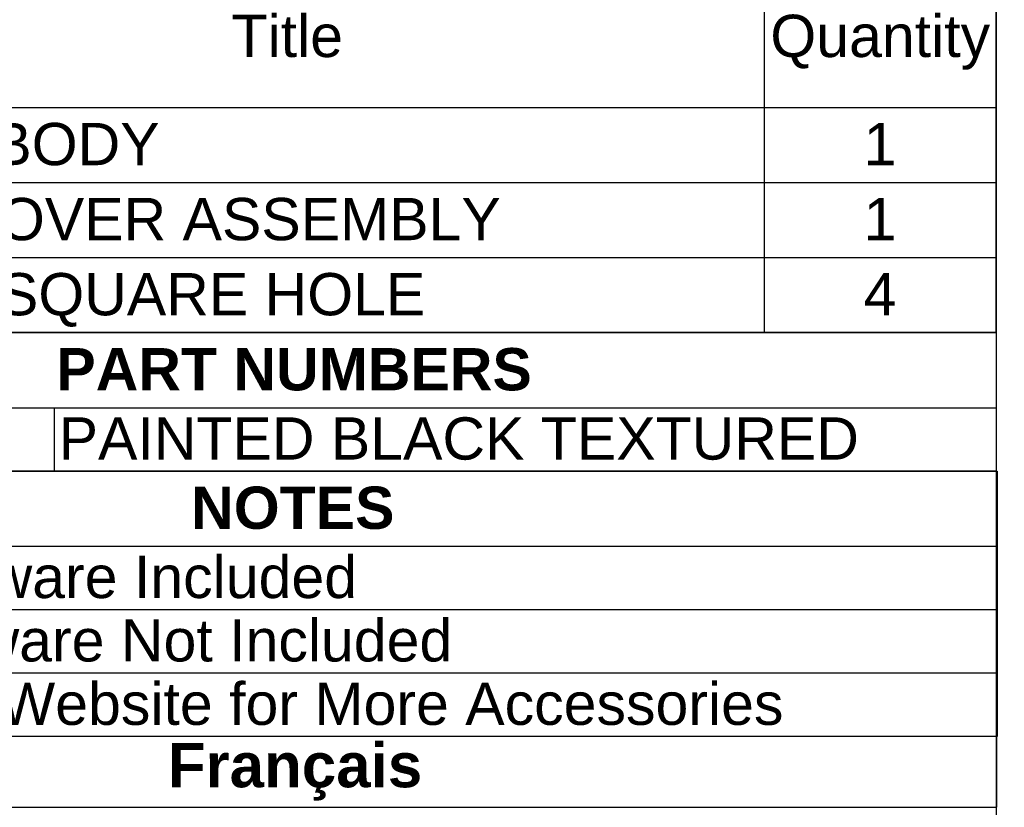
# Model space of a CAD drawing. Header units: inches. Extents: x 0 to 100, y 0 to 75.
# Tile 11 of 17: x 86 to 100, y 11 to 22. Entities that reach past the tile are written whole.
import ezdxf
from ezdxf import colors
from ezdxf.entities.mleader import LeaderData, LeaderLine
from ezdxf.enums import TextEntityAlignment as Align
from ezdxf.math import Vec2, Vec3

# ---------------------------------------------------------------- set-up
doc = ezdxf.new("R2010")
doc.units = ezdxf.units.IN
doc.header["$MEASUREMENT"] = 0
doc.layers.add('Default', color=7, linetype='Continuous')
doc.styles.add('SEACAD_Arial', font='arial.ttf')
doc.styles.add('SEACAD_ArialB', font='arialbd.ttf')

# ---------------------------------------------------------------- blocks, each defined once
blk = doc.blocks.new('SE')
at = {"color": 7, "linetype": 'Continuous'}
for p, q in [((96.636, 22.946), (96.636, 20.942)), ((79.892, 20.942), (99.927, 20.942)), ((96.636, 20.942), (96.636, 19.876)), ((79.892, 19.876), (99.927, 19.876)), ((96.636, 19.876), (96.636, 18.811)), ((79.892, 18.811), (99.927, 18.811)), ((96.636, 18.811), (96.636, 17.745))]:
    blk.add_line(p, q, dxfattribs=at)
blk.add_lwpolyline([(79.892, 17.745), (79.892, 22.946), (99.927, 22.946), (99.927, 17.745), (79.892, 17.745)], dxfattribs=at)
at = {"color": 7, "linetype": 'Continuous', "style": 'SEACAD_Arial'}
for s, p in [('Title', (89.072, 22.257)), ('Quantity', (96.723, 22.257)), ('SDC - BODY', (83.162, 20.722)), ('1', (98.047, 20.722)), ('SDC COVER ASSEMBLY', (83.162, 19.657)), ('1', (98.047, 19.657)), ('RAIL - SQUARE HOLE', (83.162, 18.591)), ('4', (98.047, 18.591))]:
    blk.add_text(s, height=0.6, dxfattribs=at).set_placement(p, align=Align.TOP_LEFT)
blk = doc.blocks.new('SE1')
at = {"color": 7, "linetype": 'Continuous'}
for p, q in [((79.892, 16.68), (99.931, 16.68)), ((86.555, 16.68), (86.555, 15.78))]:
    blk.add_line(p, q, dxfattribs=at)
blk.add_lwpolyline([(79.892, 15.78), (79.892, 17.745), (99.931, 17.745), (99.931, 15.78), (79.892, 15.78)], dxfattribs=at)
for s, style, p in [('PART NUMBERS', 'SEACAD_ArialB', (86.585, 17.526)), ('PAINTED BLACK TEXTURED', 'SEACAD_Arial', (86.618, 16.543))]:
    blk.add_text(s, height=0.6, dxfattribs=dict(at, style=style)).set_placement(p, align=Align.TOP_LEFT)
blk = doc.blocks.new('SE2')
at = {"color": 7, "linetype": 'Continuous'}
for p, q in [((79.892, 14.715), (99.946, 14.715)), ((79.892, 13.815), (99.946, 13.815)), ((79.892, 12.915), (99.946, 12.915))]:
    blk.add_line(p, q, dxfattribs=at)
blk.add_lwpolyline([(79.892, 12.015), (79.892, 15.78), (99.946, 15.78), (99.946, 12.015), (79.892, 12.015)], dxfattribs=at)
for s, style, p in [('NOTES', 'SEACAD_ArialB', (88.499, 15.56)), ('Assembly Hardware Included', 'SEACAD_Arial', (79.955, 14.578)), ('Mounting Hardware Not Included', 'SEACAD_Arial', (79.955, 13.678)), ('See Hammond Website for More Accessories', 'SEACAD_Arial', (79.955, 12.778))]:
    blk.add_text(s, height=0.6, dxfattribs=dict(at, style=style)).set_placement(p, align=Align.TOP_LEFT)
blk = doc.blocks.new('_DOT')
at = {"color": 0}
blk.add_line((0, 0), (-1, 0), dxfattribs=at)
at = {"color": 0, "const_width": 0.333}
blk.add_lwpolyline([(-0.1665, 0, 1), (0.1665, 0, 1)], format="xyb", close=True, dxfattribs=at)
blk = doc.blocks.new('Block222')
at = {"layer": 'Default', "color": 7, "linetype": 'Continuous'}
ml = blk.add_multileader_mtext('Standard', dxfattribs=at)
ml.set_content('{\\pxsm0.9;\\fArial|b1||i0||c0|p34;\\W1.;SDC246U17BK\\P}', color=7)
ml.set_leader_properties()
ml.set_arrow_properties(name='DOT')
ml.build(insert=Vec2(0, 0))
ml.multileader.update_dxf_attribs({"leader_type": 0, "dogleg_length": 0, "arrow_head_size": 2.25})
ctx = ml.context
ctx.base_point, ctx.char_height, ctx.arrow_head_size, ctx.landing_gap_size = Vec3(151.269, -85.88), 2.25, 2.25, 0.787
ctx.text_align_type = 1
notes = []
notes.append((ctx, [(0, (0, 0, 0), (0, 0), (1, 0), 1, [])]))
ctx.mtext.insert, ctx.mtext.alignment = Vec3(162.383, -84.733), 2
for ctx, leaders in notes:
    for number, flags, end, landing, length, lines in leaders:
        leader = LeaderData()
        leader.index, (leader.has_last_leader_line, leader.has_dogleg_vector, leader.attachment_direction) = number, flags
        leader.last_leader_point, leader.dogleg_vector, leader.dogleg_length = Vec3(end), Vec3(landing), length
        for number, points, colour, breaks in lines:
            line = LeaderLine()
            line.index, line.vertices, line.color, line.breaks = number, Vec3.list(points), colors.encode_raw_color(colour), breaks
            leader.lines.append(line)
        ctx.leaders.append(leader)

msp = doc.modelspace()

# ---------------------------------------------------------------- linework, layer by layer
at = {"layer": 'Default', "color": 7, "linetype": 'Continuous'}
msp.add_line((99.937, 0), (99.937, 74.938), dxfattribs=at)
msp.add_lwpolyline([(79.892, 12.015), (79.892, 11.008), (99.939, 11.008), (99.939, 12.015), (79.892, 12.015)], dxfattribs=at)

# ---------------------------------------------------------------- block references
for name in ['SE', 'SE1', 'SE2']:
    msp.add_blockref(name, (0, 0))
at = {"layer": 'Default', "color": 7, "xscale": 0.38, "yscale": 0.38, "zscale": 0.38}
msp.add_blockref('Block222', (33.641, 33.505), dxfattribs=at)

# ---------------------------------------------------------------- texts
at = {"layer": 'Default', "insert": (89.915, 11.512), "char_height": 0.629, "width": 20.24683, "attachment_point": 5}
msp.add_mtext('{\\fArial|b1||i0||c0|p34;\\C7;\\H0.15096;\\W1.;  }{\\fArial|b1||i0||c0|p34;\\C7;\\H0.629;\\W1.;Français                                                                     }', dxfattribs=at)

doc.saveas('drawing.dxf')
